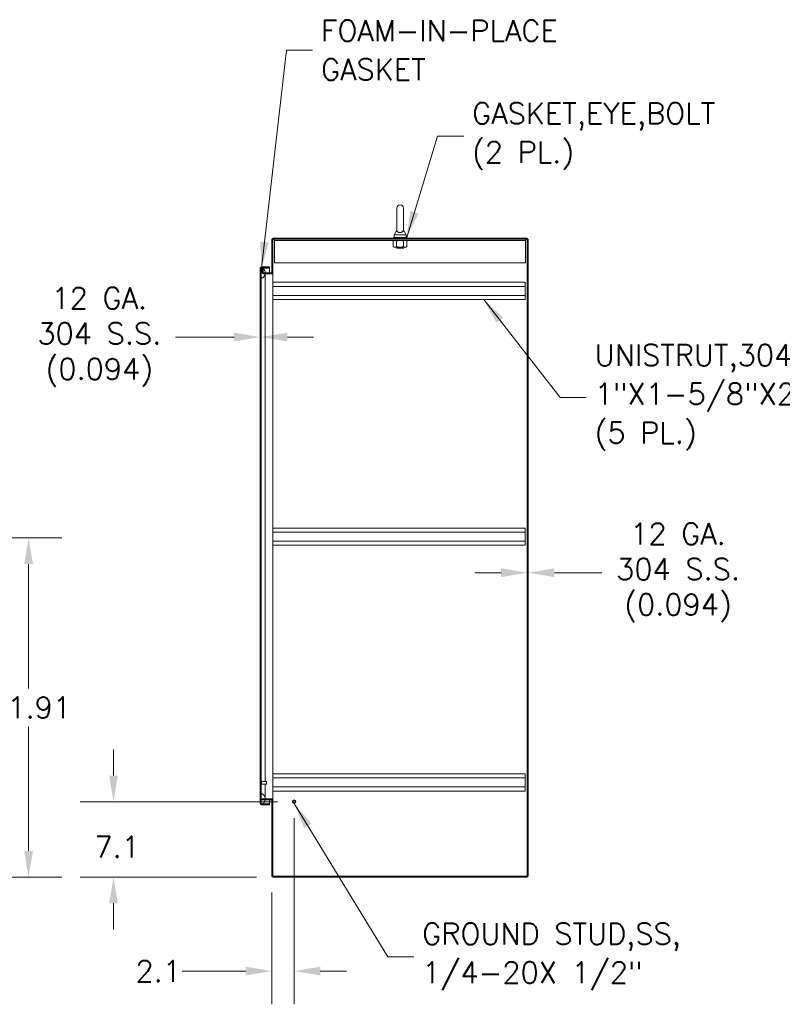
# Model space of a CAD drawing. Header units: inches. Extents: x 3 to 422, y 9 to 266.
# Tile 21 of 41: x 208 to 280, y 117 to 210. Entities that reach past the tile are written whole.
import ezdxf

# ---------------------------------------------------------------- set-up
doc = ezdxf.new("R2010")
doc.units = ezdxf.units.IN
doc.header["$LTSCALE"] = 25
doc.header["$MEASUREMENT"] = 0
for name, color, linetype, lineweight in [('Dimension (ANSI)', 7, 'Continuous', 5), ('Hatch (ANSI)', 7, 'Continuous', 5), ('Symbol (ANSI)', 7, 'Continuous', 5), ('Visible (ANSI)', 7, 'Continuous', 5)]:
    doc.layers.add(name, color=color, linetype=linetype, lineweight=lineweight)
doc.styles.add('ROMANS', font='romans.shx')
doc.dimstyles.new('Default (ANSI)', dxfattribs={"dimscale": 25, "dimtxt": 0.08, "dimasz": 0.098425, "dimexe": 0.125, "dimexo": 0.0625, "dimgap": 0.031496, "dimtad": 0, "dimtih": 1, "dimtoh": 1, "dimrnd": 1e-08, "dimzin": 0, "dimdsep": 46, "dimtxsty": 'ROMANS', "dimcen": 0.09, "dimdle": 0.393701, "dimclrd": 256, "dimclre": 256, "dimclrt": 256, "dimadec": 0, "dimazin": 0, "dimtfac": 1.25, "dimtofl": 0, "dimtmove": 0, "dimatfit": 3, "dimfxl": 0, "dimtolj": 1, "dimtzin": 0, "dimlwd": -1, "dimlwe": -1, "dimarcsym": 0})
doc.dimstyles.new('Default (ANSI)$7', dxfattribs={"dimscale": 25, "dimtxt": 0.08, "dimasz": 0.098425, "dimexe": 0.125, "dimexo": 0.0625, "dimgap": 0.031496, "dimtad": 0, "dimtih": 1, "dimtoh": 1, "dimrnd": 1e-08, "dimzin": 0, "dimdsep": 46, "dimtxsty": 'ROMANS', "dimcen": 0.09, "dimdle": 0.393701, "dimclrd": 256, "dimclre": 256, "dimclrt": 256, "dimadec": 0, "dimazin": 0, "dimtfac": 1.25, "dimtofl": 0, "dimtmove": 0, "dimatfit": 3, "dimfxl": 0, "dimtolj": 1, "dimtzin": 0, "dimlwd": -1, "dimlwe": -1, "dimarcsym": 0})

# ---------------------------------------------------------------- blocks, each defined once
blk = doc.blocks.new('*D8')
at = {"layer": 'Defpoints', "color": 0}
for p in [(191.787, 160.944), (194.659, 129.031), (209.258, 129.031)]:
    blk.add_point(p, dxfattribs=at)
at = {"layer": 'Dimension (ANSI)'}
for p, q in [((193.349, 160.944), (212.383, 160.944)), ((209.258, 158.483), (209.258, 146.775)), ((209.258, 131.491), (209.258, 143.2)), ((196.222, 129.031), (212.383, 129.031))]:
    blk.add_line(p, q, dxfattribs=at)
for points in [[(208.848, 158.483), (209.668, 158.483), (209.258, 160.944)], [(208.848, 131.491), (209.668, 131.491), (209.258, 129.031)]]:
    blk.add_solid(points, dxfattribs=at)
at = {"layer": 'Dimension (ANSI)', "insert": (205.544, 145.987), "char_height": 2, "attachment_point": 1, "style": 'ROMANS'}
blk.add_mtext('\\A1;31.91', dxfattribs=at)
blk = doc.blocks.new('*D25')
at = {"layer": 'Defpoints', "color": 0}
for p in [(256.284, 157.667), (256.191, 129.125), (256.284, 129.125)]:
    blk.add_point(p, dxfattribs=at)
at = {"layer": 'Dimension (ANSI)'}
for p, q in [((253.73, 157.667), (251.269, 157.667)), ((258.745, 157.667), (263.216, 157.667))]:
    blk.add_line(p, q, dxfattribs=at)
for points in [[(253.73, 158.077), (253.73, 157.257), (256.191, 157.667)], [(258.745, 158.077), (258.745, 157.257), (256.284, 157.667)]]:
    blk.add_solid(points, dxfattribs=at)
at = {"layer": 'Dimension (ANSI)', "insert": (270.384, 157.667), "char_height": 2, "attachment_point": 5, "style": 'ROMANS'}
blk.add_mtext('\\A1;12 GA.\\P304 S.S.\\P(0.094)', dxfattribs=at)
blk = doc.blocks.new('*D26')
at = {"layer": 'Defpoints', "color": 0}
for p in [(231.058, 179.838), (231.151, 179.838), (231.151, 179.838)]:
    blk.add_point(p, dxfattribs=at)
at = {"layer": 'Dimension (ANSI)'}
for p, q in [((228.597, 179.838), (223.083, 179.838)), ((233.612, 179.838), (236.073, 179.838))]:
    blk.add_line(p, q, dxfattribs=at)
for points in [[(228.597, 180.248), (228.597, 179.428), (231.058, 179.838)], [(233.612, 180.248), (233.612, 179.428), (231.151, 179.838)]]:
    blk.add_solid(points, dxfattribs=at)
at = {"layer": 'Dimension (ANSI)', "insert": (215.914, 179.838), "char_height": 2, "attachment_point": 5, "style": 'ROMANS'}
blk.add_mtext('\\A1;12 GA.\\P304 S.S.\\P(0.094)', dxfattribs=at)
blk = doc.blocks.new('*D32')
at = {"layer": 'Defpoints', "color": 0}
for p in [(234.253, 136.125), (232.159, 129.156), (232.159, 120.185)]:
    blk.add_point(p, dxfattribs=at)
at = {"layer": 'Dimension (ANSI)'}
for p, q in [((234.253, 134.562), (234.253, 117.06)), ((232.159, 127.593), (232.159, 117.06)), ((229.699, 120.185), (223.728, 120.185)), ((236.714, 120.185), (239.174, 120.185))]:
    blk.add_line(p, q, dxfattribs=at)
for points in [[(229.699, 120.595), (229.699, 119.775), (232.159, 120.185)], [(236.714, 120.595), (236.714, 119.775), (234.253, 120.185)]]:
    blk.add_solid(points, dxfattribs=at)
at = {"layer": 'Dimension (ANSI)', "insert": (219.321, 121.185), "char_height": 2, "attachment_point": 1, "style": 'ROMANS'}
blk.add_mtext('\\A1;2.1', dxfattribs=at)
blk = doc.blocks.new('*D33')
at = {"layer": 'Defpoints', "color": 0}
for p in [(234.253, 136.125), (217.251, 129.031), (232.284, 129.031)]:
    blk.add_point(p, dxfattribs=at)
at = {"layer": 'Dimension (ANSI)'}
for p, q in [((217.251, 138.585), (217.251, 141.046)), ((232.691, 136.125), (214.126, 136.125)), ((230.722, 129.031), (214.126, 129.031)), ((217.251, 126.57), (217.251, 124.11))]:
    blk.add_line(p, q, dxfattribs=at)
for points in [[(216.841, 138.585), (217.661, 138.585), (217.251, 136.125)], [(216.841, 126.57), (217.661, 126.57), (217.251, 129.031)]]:
    blk.add_solid(points, dxfattribs=at)
at = {"layer": 'Dimension (ANSI)', "insert": (215.441, 132.879), "char_height": 2, "attachment_point": 1, "style": 'ROMANS'}
blk.add_mtext('\\A1;7.1', dxfattribs=at)

msp = doc.modelspace()

# ---------------------------------------------------------------- hatches: boundary and pattern name
at = {"layer": 'Hatch (ANSI)'}
h = msp.add_hatch(dxfattribs=at)
h.set_pattern_fill('ANSI31', color=256, scale=25, style=0)
h.paths.add_polyline_path([(256.2844, 189.0621), (256.1907, 189.0621), (256.1907, 129.1245), (256.2844, 129.1245)])
h = msp.add_hatch(dxfattribs=at)
h.set_pattern_fill('ANSI31', color=256, scale=25, angle=75, style=0)
edge = h.paths.add_edge_path()
edge.add_line((231.1825, 186.3453), (231.2203, 186.3453))
edge.add_line((231.2203, 186.3453), (231.2763, 186.3453))
edge.add_line((231.2763, 186.3453), (231.9326, 186.3453))
edge.add_line((231.9326, 186.3453), (231.9326, 186.439))
edge.add_line((231.9326, 186.439), (231.1825, 186.439))
edge.add_ellipse((231.1825, 186.314), major_axis=(0, 0.1249), ratio=1, start_angle=0, end_angle=90)
edge.add_line((231.0576, 186.314), (231.0576, 135.9389))
edge.add_ellipse((231.1825, 135.9389), major_axis=(-0.1249, 0), ratio=1, start_angle=0, end_angle=90)
edge.add_line((231.1825, 135.814), (231.9326, 135.814))
edge.add_line((231.9326, 135.814), (231.9326, 135.9077))
edge.add_line((231.9326, 135.9077), (231.276, 135.9077))
edge.add_line((231.276, 135.9077), (231.2205, 135.9077))
edge.add_line((231.2205, 135.9077), (231.1825, 135.9077))
edge.add_ellipse((231.1825, 135.9389), major_axis=(0, -0.0312), ratio=1, start_angle=270, end_angle=360, ccw=False)
edge.add_line((231.1513, 135.9389), (231.1513, 136.0015))
edge.add_line((231.1513, 136.0015), (231.1513, 136.7515))
edge.add_line((231.1513, 136.7515), (231.1513, 185.5015))
edge.add_line((231.1513, 185.5015), (231.1513, 186.2515))
edge.add_line((231.1513, 186.2515), (231.1513, 186.314))
edge.add_ellipse((231.1825, 186.314), major_axis=(-0.0312, 0), ratio=1, start_angle=270, end_angle=360, ccw=False)
h = msp.add_hatch(dxfattribs=at)
h.set_pattern_fill('ANSI31', color=256, scale=25, style=0)
edge = h.paths.add_edge_path()
edge.add_spline(control_points=[(231.526, 136.4058), (231.5239, 136.4632), (231.513, 136.5196), (231.4717, 136.6373), (231.4402, 136.6926), (231.3804, 136.7712), (231.3516, 136.8002), (231.3093, 136.8304), (231.2931, 136.8397), (231.2763, 136.8453)], knot_values=[-0.9958147, -0.9958147, -0.9958147, -0.9958147, -0.7197579, -0.7197579, -0.3955238, -0.3955238, -0.1347707, -0.1347707, 0, 0, 0, 0], degree=3, periodic=0)
edge.add_spline(control_points=[(231.2763, 136.8453), (231.2696, 136.8475), (231.2626, 136.8491), (231.2491, 136.8506), (231.2426, 136.8506), (231.2269, 136.8483), (231.2182, 136.8452), (231.1997, 136.8342), (231.1909, 136.8255), (231.1721, 136.801), (231.1612, 136.7803), (231.1513, 136.7515)], knot_values=[-0.6647416, -0.6647416, -0.6647416, -0.6647416, -0.5774144, -0.5774144, -0.4971613, -0.4971613, -0.3816552, -0.3816552, -0.2317188, -0.2317188, 0, 0, 0, 0], degree=3, periodic=0)
edge.add_line((231.1513, 136.7515), (231.1513, 136.0015))
edge.add_spline(control_points=[(231.1513, 136.0015), (231.1565, 135.9867), (231.1629, 135.9716), (231.1768, 135.9467), (231.1844, 135.9357), (231.2003, 135.9195), (231.2081, 135.9135), (231.2182, 135.9087), (231.2193, 135.9081), (231.2205, 135.9077)], knot_values=[-0.4489058, -0.4489058, -0.4489058, -0.4489058, -0.3290151, -0.3290151, -0.2310988, -0.2310988, -0.1559399, -0.1559399, -0.1461905, -0.1461905, -0.1461905, -0.1461905], degree=3, periodic=0)
edge.add_spline(control_points=[(231.2205, 135.9077), (231.2277, 135.9047), (231.2353, 135.903), (231.2544, 135.902), (231.2654, 135.904), (231.276, 135.9077)], knot_values=[-0.1461905, -0.1461905, -0.1461905, -0.1461905, -0.085923, -0.085923, -0.0007796, -0.0007796, -0.0007796, -0.0007796], degree=3, periodic=0)
edge.add_spline(control_points=[(231.276, 135.9077), (231.2761, 135.9077), (231.2762, 135.9077), (231.2763, 135.9078)], knot_values=[-0.0007796, -0.0007796, -0.0007796, -0.0007796, 0, 0, 0, 0], degree=3, periodic=0)
edge.add_spline(control_points=[(231.2763, 135.9078), (231.2952, 135.9143), (231.3133, 135.9262), (231.349, 135.9551), (231.3678, 135.9749), (231.4202, 136.039), (231.4567, 136.0984), (231.4979, 136.2034), (231.5138, 136.2526), (231.5215, 136.3121)], knot_values=[-2.3914218, -2.3914218, -2.3914218, -2.3914218, -2.0558457, -2.0558457, -1.6231424, -1.6231424, -0.6762108, -0.6762108, -0.1720796, -0.1720796, -0.1720796, -0.1720796], degree=3, periodic=0)
edge.add_line((231.5215, 136.3121), (231.2531, 136.3121))
edge.add_line((231.2531, 136.3121), (231.2531, 136.4058))
edge.add_line((231.2531, 136.4058), (231.526, 136.4058))
edge = h.paths.add_edge_path()
edge.add_spline(control_points=[(231.2763, 185.4078), (231.2959, 185.4142), (231.3148, 185.4259), (231.3522, 185.4546), (231.3718, 185.4743), (231.4267, 185.5386), (231.4634, 185.5976), (231.5012, 185.6979), (231.5127, 185.7363), (231.5196, 185.7808)], knot_values=[-2.2571609, -2.2571609, -2.2571609, -2.2571609, -1.9421555, -1.9421555, -1.5382838, -1.5382838, -0.6602481, -0.6602481, -0.2620743, -0.2620743, -0.2620743, -0.2620743], degree=3, periodic=0)
edge.add_line((231.5196, 185.7808), (231.378, 185.7808))
edge.add_ellipse((231.378, 185.9058), major_axis=(-0.125, 0), ratio=1, start_angle=0, end_angle=90, ccw=False)
edge.add_line((231.2531, 185.9058), (231.2531, 186.2808))
edge.add_line((231.2531, 186.2808), (231.3468, 186.2808))
edge.add_line((231.3468, 186.2808), (231.3468, 185.9058))
edge.add_ellipse((231.378, 185.9058), major_axis=(-0.0313, 0), ratio=1, start_angle=0, end_angle=90)
edge.add_line((231.378, 185.8745), (231.5263, 185.8745))
edge.add_spline(control_points=[(231.5263, 185.8745), (231.5263, 185.8752), (231.5263, 185.8759), (231.5263, 185.8765)], knot_values=[-0.0050239, -0.0050239, -0.0050239, -0.0050239, 0, 0, 0, 0], degree=3, periodic=0)
edge.add_spline(control_points=[(231.5263, 185.8765), (231.5251, 185.9456), (231.5111, 186.0133), (231.4626, 186.142), (231.4299, 186.1983), (231.3728, 186.2737), (231.3464, 186.3016), (231.3068, 186.3309), (231.2919, 186.3399), (231.2763, 186.3453)], knot_values=[-1.0483302, -1.0483302, -1.0483302, -1.0483302, -0.7120009, -0.7120009, -0.3751501, -0.3751501, -0.1257788, -0.1257788, 0, 0, 0, 0], degree=3, periodic=0)
edge.add_spline(control_points=[(231.2763, 186.3453), (231.2699, 186.3475), (231.2632, 186.3491), (231.2502, 186.3507), (231.2439, 186.3508), (231.2316, 186.3492), (231.2258, 186.3476), (231.2203, 186.3453)], knot_values=[-0.4962532, -0.4962532, -0.4962532, -0.4962532, -0.4372195, -0.4372195, -0.3825643, -0.3825643, -0.3296362, -0.3296362, -0.3296362, -0.3296362], degree=3, periodic=0)
edge.add_spline(control_points=[(231.2203, 186.3453), (231.2174, 186.3441), (231.2146, 186.3427), (231.2012, 186.3349), (231.1923, 186.3262), (231.1707, 186.2988), (231.1599, 186.2757), (231.1513, 186.2515)], knot_values=[-0.3296362, -0.3296362, -0.3296362, -0.3296362, -0.3022453, -0.3022453, -0.195919, -0.195919, 0, 0, 0, 0], degree=3, periodic=0)
edge.add_line((231.1513, 186.2515), (231.1513, 185.5015))
edge.add_spline(control_points=[(231.1513, 185.5015), (231.1563, 185.487), (231.1624, 185.4722), (231.1757, 185.4476), (231.183, 185.4367), (231.1985, 185.4204), (231.2062, 185.4143), (231.2235, 185.4058), (231.2323, 185.4034), (231.2534, 185.402), (231.2651, 185.4041), (231.2763, 185.4078)], knot_values=[-0.4494753, -0.4494753, -0.4494753, -0.4494753, -0.3321231, -0.3321231, -0.2359747, -0.2359747, -0.1608287, -0.1608287, -0.089664, -0.089664, 0, 0, 0, 0], degree=3, periodic=0)

# ---------------------------------------------------------------- linework, layer by layer
at = {"layer": 'Visible (ANSI)'}
for p, q in [((243.9119, 191.9683), (243.9119, 189.9083)), ((244.5319, 189.9083), (244.5319, 191.9683)), ((232.1594, 189.0309), (232.1594, 185.9058)), ((232.2531, 185.9058), (232.2531, 189.0309)), ((256.1907, 189.1558), (232.2843, 189.1558)), ((256.1907, 189.0621), (232.2843, 189.0621)), ((232.4094, 188.9371), (232.4094, 189.0621)), ((244.8469, 189.2183), (243.5969, 189.2183)), ((243.5969, 189.2183), (243.5969, 189.1558)), ((243.9119, 189.9083), (243.6619, 189.4683)), ((243.6619, 189.4683), (244.7819, 189.4683)), ((243.6619, 189.4683), (243.6619, 189.2183)), ((244.5319, 189.9083), (244.7819, 189.4683)), ((244.7819, 189.4683), (244.7819, 189.2183)), ((244.8469, 189.2183), (244.8469, 189.1558)), ((256.0344, 188.9371), (256.0344, 189.0621)), ((256.1907, 189.0621), (256.1907, 189.1558)), ((256.2844, 189.0621), (256.1907, 189.0621)), ((256.1907, 189.0621), (256.1907, 129.1245)), ((256.2844, 129.1245), (256.2844, 189.0621)), ((232.4094, 188.9371), (256.0344, 188.9371)), ((232.4094, 188.9371), (232.4094, 188.9215)), ((232.4094, 188.9215), (232.4094, 186.8121)), ((243.6594, 188.9371), (243.5724, 188.8869)), ((243.5724, 188.8869), (243.5724, 188.3464)), ((243.6594, 188.2961), (243.5724, 188.3464)), ((243.6594, 188.2961), (243.7348, 188.2961)), ((243.7348, 188.2961), (244.2219, 188.2961)), ((243.8469, 188.2961), (243.8469, 188.2921)), ((244.5969, 188.2921), (243.8469, 188.2921)), ((243.9069, 188.2608), (243.8469, 188.2921)), ((243.9069, 188.2358), (243.8733, 188.2183)), ((244.5705, 188.2183), (243.8733, 188.2183)), ((243.8971, 188.8869), (243.8971, 188.3464)), ((244.2219, 188.2961), (244.709, 188.2961)), ((244.5369, 188.2608), (244.5969, 188.2921)), ((244.5369, 188.2358), (244.5705, 188.2183)), ((244.5466, 188.8869), (244.5466, 188.3464)), ((244.5969, 188.2961), (244.5969, 188.2921)), ((244.709, 188.2961), (244.7844, 188.2961)), ((244.7844, 188.9371), (244.8714, 188.8869)), ((244.7844, 188.2961), (244.8714, 188.3464)), ((244.8714, 188.8869), (244.8714, 188.3464)), ((256.0344, 188.9371), (256.0344, 188.9215)), ((256.0344, 186.8121), (256.0344, 188.9215)), ((231.0576, 186.314), (231.0576, 135.9389)), ((231.1513, 135.9389), (231.1513, 186.314)), ((231.1513, 186.2515), (231.1513, 185.5015)), ((231.9326, 186.439), (231.1825, 186.439)), ((231.1825, 186.3453), (231.9326, 186.3453)), ((231.1825, 186.3342), (231.2019, 186.3342)), ((231.3468, 186.2808), (231.2531, 186.2808)), ((231.2531, 186.2808), (231.2531, 185.9058)), ((231.3002, 186.3342), (231.9326, 186.3342)), ((231.3468, 186.2808), (231.3468, 185.9058)), ((231.9326, 186.3453), (231.9326, 186.439)), ((231.9326, 185.8745), (231.9326, 186.3342)), ((232.4094, 186.8121), (256.0344, 186.8121)), ((231.378, 185.8745), (232.1281, 185.8745)), ((232.1281, 185.7808), (231.378, 185.7808)), ((231.5264, 185.7808), (231.5264, 185.3765)), ((231.5264, 185.3765), (231.5264, 138.0327)), ((232.2531, 185.7808), (232.1281, 185.7808)), ((232.1594, 185.9058), (232.2531, 185.9058)), ((232.2531, 185.9058), (232.2531, 185.781)), ((232.2531, 185.781), (232.2845, 185.781)), ((232.2531, 185.7808), (232.2531, 136.4058)), ((232.2531, 185.7808), (232.2843, 185.7808)), ((232.2845, 185.7808), (232.2843, 185.7808)), ((232.2845, 185.781), (232.2845, 185.7808)), ((256.0031, 184.9958), (232.2531, 184.9958)), ((256.0031, 184.6108), (232.2531, 184.6108)), ((256.0031, 184.9958), (256.0031, 184.6108)), ((256.0031, 183.7558), (256.0031, 184.6108)), ((256.0031, 183.7558), (232.2531, 183.7558)), ((256.0031, 183.7558), (256.0031, 183.3708)), ((256.0031, 183.3708), (232.2531, 183.3708)), ((256.0031, 161.8708), (232.2531, 161.8708)), ((256.0031, 161.4858), (232.2531, 161.4858)), ((256.0031, 161.8708), (256.0031, 161.4858)), ((256.0031, 160.6308), (256.0031, 161.4858)), ((256.0031, 160.6308), (232.2531, 160.6308)), ((256.0031, 160.6308), (256.0031, 160.2458)), ((256.0031, 160.2458), (232.2531, 160.2458)), ((231.1658, 138.0762), (231.1593, 138.0762)), ((231.1738, 138.0682), (231.1738, 137.7472)), ((256.0031, 138.7458), (232.2531, 138.7458)), ((256.0031, 138.3608), (232.2531, 138.3608)), ((256.0031, 138.7458), (256.0031, 138.3608)), ((256.0031, 137.5058), (256.0031, 138.3608)), ((231.1658, 137.7392), (231.1593, 137.7392)), ((231.6356, 138.0327), (231.1738, 138.0327)), ((231.6356, 137.7827), (231.1738, 137.7827)), ((231.5264, 137.7827), (231.5264, 136.8765)), ((231.6356, 137.7827), (231.6356, 138.0327)), ((231.6513, 138.017), (231.6356, 138.0327)), ((231.6513, 137.7984), (231.6356, 137.7827)), ((231.6513, 138.017), (231.6513, 137.7984)), ((256.0031, 137.5058), (232.2531, 137.5058)), ((256.0031, 137.1208), (232.2531, 137.1208)), ((256.0031, 137.5058), (256.0031, 137.1208)), ((231.1513, 136.7515), (231.1513, 136.0015)), ((231.2531, 136.4058), (232.1281, 136.4058)), ((231.2531, 136.3121), (231.2531, 136.4058)), ((232.1281, 136.3121), (231.2531, 136.3121)), ((231.5264, 136.8765), (231.5264, 136.4058)), ((231.9326, 135.9187), (231.9326, 136.3121)), ((232.1281, 136.4058), (232.2531, 136.4058)), ((232.2531, 136.2809), (232.1594, 136.2809)), ((232.1594, 136.2809), (232.1594, 129.1558)), ((232.2531, 136.4058), (232.2843, 136.4058)), ((232.2845, 136.4056), (232.2531, 136.4056)), ((232.2531, 136.4056), (232.2531, 136.2809)), ((232.2531, 136.2809), (232.2531, 129.1558)), ((232.2843, 136.4058), (232.2845, 136.4058)), ((232.2845, 136.4058), (232.2845, 136.4056)), ((231.1825, 135.9187), (231.202, 135.9187)), ((231.9326, 135.9077), (231.1825, 135.9077)), ((231.1825, 135.814), (231.9326, 135.814)), ((231.3, 135.9187), (231.9326, 135.9187)), ((231.9326, 135.814), (231.9326, 135.9077)), ((256.1907, 129.1245), (232.2843, 129.1245)), ((256.1907, 129.0308), (232.2843, 129.0308)), ((256.1907, 129.1245), (256.2844, 129.1245)), ((256.1907, 129.0308), (256.1907, 129.1245))]:
    msp.add_line(p, q, dxfattribs=at)
for radius in [0.1685, 0.125, 0.1093]:
    msp.add_circle((234.2531, 136.1245), radius, dxfattribs=at)
for centre, radius, start, end in [((244.2219, 191.9683), 0.31, 0, 180), ((232.2843, 189.0309), 0.125, 90, 180), ((232.2843, 189.0309), 0.0313, 90, 180), ((243.9004, 188.2483), 0.0141, 297.5, 62.5), ((244.5434, 188.2483), 0.0141, 117.5, 242.5), ((231.1825, 186.314), 0.1249, 90, 180), ((231.1825, 186.314), 0.0312, 90, 180), ((231.378, 185.9058), 0.125, 180, 270), ((231.378, 185.9058), 0.0313, 180, 270), ((232.1281, 185.9058), 0.1249, 270, 0), ((232.1281, 185.9058), 0.0312, 270, 0), ((231.1593, 138.0682), 0.008, 90, 180), ((231.1658, 138.0682), 0.008, 0, 90), ((231.1593, 137.7472), 0.008, 180, 270), ((231.1658, 137.7472), 0.008, 270, 0), ((232.1281, 136.2809), 0.1249, 0, 90), ((232.1281, 136.2809), 0.0313, 0, 90), ((231.1825, 135.9389), 0.1249, 180, 270), ((231.1825, 135.9389), 0.0312, 180, 270), ((232.2843, 129.1558), 0.125, 180, 270), ((232.2843, 129.1558), 0.0313, 180, 270)]:
    msp.add_arc(centre, radius, start, end, dxfattribs=at)
for points, knots in [([(244.5319, 189.9083), (244.5319, 189.9083), (244.532, 189.9046), (244.5308, 189.8832), (244.5286, 189.8627), (244.5103, 189.8109), (244.4918, 189.7807), (244.4406, 189.7347), (244.4129, 189.7171), (244.3513, 189.6918), (244.3198, 189.6832), (244.2544, 189.6738), (244.222, 189.6726), (244.1587, 189.6771), (244.129, 189.6824), (244.0714, 189.6992), (244.0449, 189.7108), (243.9946, 189.7409), (243.9729, 189.7601), (243.9335, 189.809), (243.9227, 189.8377), (243.9126, 189.8802), (243.912, 189.8985), (243.9119, 189.9074), (243.9119, 189.9083), (243.9119, 189.9083)], [0, 0, 0, 0, 0.06292404, 0.06292404, 0.14907055, 0.14907055, 0.25610509, 0.25610509, 0.336116, 0.336116, 0.40328218, 0.40328218, 0.46536928, 0.46536928, 0.52564713, 0.52564713, 0.59143372, 0.59143372, 0.67079373, 0.67079373, 0.78259067, 0.78259067, 0.8847232, 0.8847232, 0.91423809, 0.91423809, 0.91423809, 0.91423809]), ([(231.2763, 186.3453), (231.2699, 186.3475), (231.2632, 186.3491), (231.2502, 186.3507), (231.2439, 186.3508), (231.2285, 186.3488), (231.2199, 186.3457), (231.2012, 186.3349), (231.1923, 186.3262), (231.1707, 186.2988), (231.1599, 186.2757), (231.1513, 186.2515)], [-0.4962532, -0.4962532, -0.4962532, -0.4962532, -0.43721951, -0.43721951, -0.38256427, -0.38256427, -0.30224527, -0.30224527, -0.19591897, -0.19591897, 0, 0, 0, 0]), ([(231.1513, 186.314), (231.1513, 186.3204), (231.1644, 186.3267), (231.1798, 186.3331), (231.1807, 186.3335), (231.1816, 186.3338), (231.1825, 186.3342)], [0, 0, 0, 0, 1.4834748, 1.4834748, 1.4834748, 1.5707963, 1.5707963, 1.5707963, 1.5707963]), ([(231.5263, 185.8765), (231.5251, 185.9456), (231.5111, 186.0133), (231.4626, 186.142), (231.4299, 186.1983), (231.3728, 186.2737), (231.3464, 186.3016), (231.3068, 186.3309), (231.2919, 186.3399), (231.2763, 186.3453)], [-1.0483302, -1.0483302, -1.0483302, -1.0483302, -0.7120009, -0.7120009, -0.3751501, -0.3751501, -0.1257788, -0.1257788, 0, 0, 0, 0]), ([(231.1513, 185.5015), (231.1563, 185.487), (231.1624, 185.4722), (231.1757, 185.4476), (231.183, 185.4367), (231.1985, 185.4204), (231.2062, 185.4143), (231.2235, 185.4058), (231.2323, 185.4034), (231.2534, 185.402), (231.2651, 185.4041), (231.2763, 185.4078)], [-0.44947527, -0.44947527, -0.44947527, -0.44947527, -0.33212313, -0.33212313, -0.23597471, -0.23597471, -0.16082872, -0.16082872, -0.08966395, -0.08966395, 0, 0, 0, 0]), ([(231.2763, 185.4078), (231.2959, 185.4142), (231.3148, 185.4259), (231.3522, 185.4546), (231.3718, 185.4743), (231.4267, 185.5386), (231.4634, 185.5976), (231.5012, 185.6979), (231.5127, 185.7363), (231.5197, 185.7808)], [-2.2571609, -2.2571609, -2.2571609, -2.2571609, -1.9421555, -1.9421555, -1.5382838, -1.5382838, -0.6602481, -0.6602481, -0.2620743, -0.2620743, -0.2620743, -0.2620743]), ([(231.2763, 136.8453), (231.2696, 136.8475), (231.2626, 136.8491), (231.2491, 136.8506), (231.2426, 136.8506), (231.2269, 136.8483), (231.2182, 136.8452), (231.1997, 136.8342), (231.1909, 136.8255), (231.1721, 136.801), (231.1612, 136.7803), (231.1513, 136.7515)], [-0.66474161, -0.66474161, -0.66474161, -0.66474161, -0.57741441, -0.57741441, -0.49716126, -0.49716126, -0.38165516, -0.38165516, -0.23171884, -0.23171884, 0, 0, 0, 0]), ([(231.526, 136.4058), (231.5239, 136.4632), (231.513, 136.5196), (231.4717, 136.6373), (231.4402, 136.6926), (231.3804, 136.7712), (231.3516, 136.8002), (231.3093, 136.8304), (231.2931, 136.8397), (231.2763, 136.8453)], [-0.99581467, -0.99581467, -0.99581467, -0.99581467, -0.71975792, -0.71975792, -0.39552384, -0.39552384, -0.13477068, -0.13477068, 0, 0, 0, 0]), ([(231.2763, 135.9078), (231.2952, 135.9143), (231.3133, 135.9262), (231.349, 135.9551), (231.3678, 135.9749), (231.4202, 136.039), (231.4567, 136.0984), (231.4979, 136.2034), (231.5138, 136.2526), (231.5216, 136.3121)], [-2.3914218, -2.3914218, -2.3914218, -2.3914218, -2.0558457, -2.0558457, -1.6231424, -1.6231424, -0.6762108, -0.6762108, -0.1720796, -0.1720796, -0.1720796, -0.1720796]), ([(231.1513, 136.0015), (231.1565, 135.9867), (231.1629, 135.9716), (231.1768, 135.9467), (231.1844, 135.9357), (231.2003, 135.9195), (231.2081, 135.9135), (231.2253, 135.9052), (231.234, 135.903), (231.2545, 135.902), (231.2656, 135.9041), (231.2763, 135.9078)], [-0.44890583, -0.44890583, -0.44890583, -0.44890583, -0.32901514, -0.32901514, -0.23109884, -0.23109884, -0.15593989, -0.15593989, -0.08592304, -0.08592304, 0, 0, 0, 0]), ([(231.1513, 135.9389), (231.1513, 135.9326), (231.1644, 135.9262), (231.1798, 135.9198), (231.1807, 135.9195), (231.1816, 135.9191), (231.1825, 135.9187)], [0, 0, 0, 0, 1.4834748, 1.4834748, 1.4834748, 1.5707963, 1.5707963, 1.5707963, 1.5707963])]:
    msp.add_open_spline(points, degree=3, knots=knots, dxfattribs=at)
for points in [[(243.7348, 188.9371), (243.6594, 188.9371), (243.5724, 188.8869)], [(243.5724, 188.3464), (243.6594, 188.2961), (243.7348, 188.2961)], [(243.8971, 188.8869), (243.8101, 188.9371), (243.7348, 188.9371)], [(243.7348, 188.2961), (243.8101, 188.2961), (243.8971, 188.3464)], [(244.2219, 188.9371), (244.0712, 188.9371), (243.8971, 188.8869)], [(243.8971, 188.3464), (244.0712, 188.2961), (244.2219, 188.2961)], [(244.5466, 188.8869), (244.3726, 188.9371), (244.2219, 188.9371)], [(244.2219, 188.2961), (244.3726, 188.2961), (244.5466, 188.3464)], [(244.709, 188.9371), (244.6337, 188.9371), (244.5466, 188.8869)], [(244.5466, 188.3464), (244.6337, 188.2961), (244.709, 188.2961)], [(244.8714, 188.8869), (244.7844, 188.9371), (244.709, 188.9371)], [(244.709, 188.2961), (244.7844, 188.2961), (244.8714, 188.3464)]]:
    msp.add_rational_spline(points, [1, 1.0379548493, 1], degree=2, dxfattribs=at)
for points in [[(231.1825, 186.3342), (231.1739, 186.3333), (231.1652, 186.3324), (231.1567, 186.3315)], [(231.5263, 185.8745), (231.5263, 185.8752), (231.5263, 185.8759), (231.5263, 185.8765)], [(231.1567, 135.9214), (231.1652, 135.9205), (231.1739, 135.9196), (231.1825, 135.9187)]]:
    msp.add_open_spline(points, degree=3, dxfattribs=at)

# ---------------------------------------------------------------- texts
at = {"layer": 'Symbol (ANSI)', "char_height": 2, "attachment_point": 4, "line_spacing_factor": 1.093904, "style": 'ROMANS'}
for s, insert, width in [('{\\fRomanS|b0|i0;\\H2.0000;FOAM-IN-PLACE\\PGASKET}', (236.777, 206.8406), 25.592653), ('{\\fRomanS|b0|i0;\\H2.0000;GASKET,EYE,BOLT\\P(2 PL.)}', (251.0004, 198.733), 26.442493), ('{\\fRomanS|b0|i0;\\H2.0000;UNISTRUT,304,SS,\\P1"X1-5/8"X23.75"\\P\\fromans|b0|i0;\\H2.0000;(5 PL.)}', (262.5379, 174.153), 29.233227), ('{\\fRomanS|b0|i0;\\H2.0000;GROUND STUD,SS,\\P1/4-20X 1/2" }', (246.3052, 121.536), 28.151757)]:
    msp.add_mtext(s, dxfattribs=dict(at, insert=insert, width=width))

# ---------------------------------------------------------------- dimensions: what is measured, and where the dimension line sits
at = {"layer": 'Dimension (ANSI)'}
for base, p1, p2, picture, middle in [((231.1513, 179.8383), (231.0576, 179.8383), (231.1513, 179.8383), '*D26', (215.9145, 179.8383)), ((256.2844, 157.6666), (256.1907, 129.1245), (256.2844, 129.1245), '*D25', (270.3843, 157.6666))]:
    dim = msp.add_linear_dim(base=base, p1=p1, p2=p2, angle=180, text='12 GA.\\P304 S.S.\\P(<>)', dimstyle='Default (ANSI)', override={"dimgap": 0.031496, "dimtih": 0, "dimtoh": 0, "dimdec": 3, "dimse1": 1, "dimse2": 1, "dimtol": 0, "dimlim": 0, "dimtp": 0, "dimtm": 0, "dimtdec": 2, "dimatfit": 1}, dxfattribs=at)
    dim.commit()
    dim.dimension.update_dxf_attribs({"geometry": picture, "text_midpoint": middle, "dimtype": 160})
for base, p1, p2, angle, override, picture, middle in [((209.258, 129.0308), (191.7869, 160.9438), (194.6594, 129.0308), 90, {"dimdec": 2, "dimtp": 0, "dimtm": 0, "dimtdec": 2, "dimatfit": 1}, '*D8', (209.258, 144.9873)), ((217.2507, 129.0308), (234.2531, 136.1245), (232.2843, 129.0308), 90, {"dimdec": 1, "dimtp": 0, "dimtm": 0, "dimtdec": 1, "dimatfit": 1}, '*D33', (217.2507, 131.8792)), ((232.1594, 120.1847), (234.2531, 136.1245), (232.1594, 129.1558), 180, {"dimtih": 0, "dimtoh": 0, "dimdec": 1, "dimtp": 0, "dimtm": 0, "dimtdec": 1, "dimatfit": 1}, '*D32', (221.131, 120.1847))]:
    dim = msp.add_linear_dim(base=base, p1=p1, p2=p2, angle=angle, dimstyle='Default (ANSI)', override=override, dxfattribs=at)
    dim.commit()
    dim.dimension.update_dxf_attribs({"geometry": picture, "text_midpoint": middle, "dimtype": 160})

# ---------------------------------------------------------------- leaders
at = {"layer": 'Symbol (ANSI)', "annotation_type": 0, "has_hookline": 1, "hookline_direction": 0}
for points, text_width in [([(231.1825, 186.3342), (233.5289, 206.8406), (235.9896, 206.8406)], 24.7451), ([(244.8469, 189.2183), (247.7524, 198.733), (250.213, 198.733)], 25.7779), ([(252.093, 183.3708), (259.2898, 174.153), (261.7505, 174.153)], 28.1774), ([(234.2531, 135.956), (243.0572, 121.536), (245.5178, 121.536)], 27.2089)]:
    msp.add_leader(points, dimstyle='Default (ANSI)$7', override={"dimtad": 0}, dxfattribs=dict(at, text_width=text_width))

doc.saveas('drawing.dxf')
